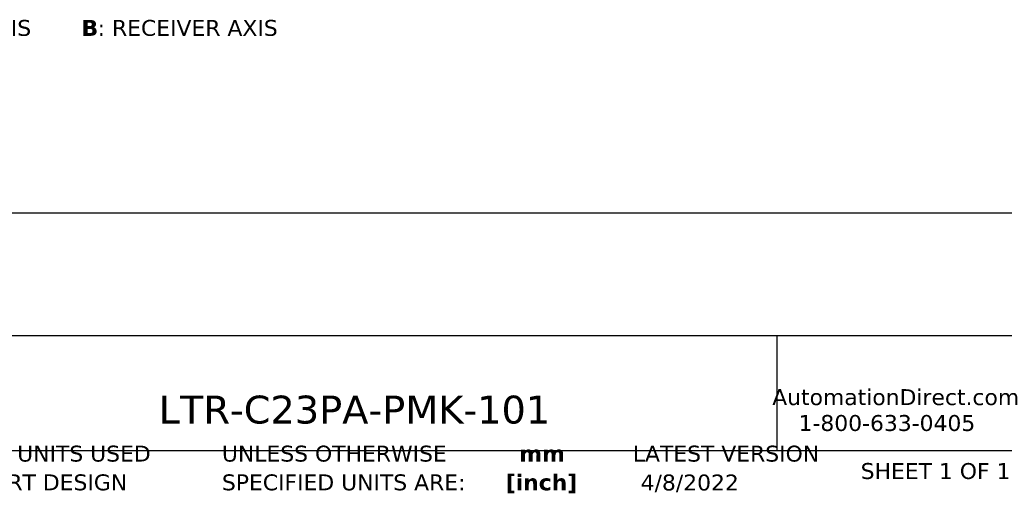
# Model space of a CAD drawing. Header units: millimetres. Extents: x 7 to 546, y 7 to 419.
# Tile 2 of 6: x 141 to 272, y 7 to 70. Entities that reach past the tile are written whole.
import ezdxf

# ---------------------------------------------------------------- set-up
doc = ezdxf.new("R2010")
doc.units = ezdxf.units.MM
doc.linetypes.add('SLD-Solid', pattern=[0])
doc.layers.add('TEXT', color=140, linetype='SLD-Solid', lineweight=25)
doc.styles.add('SLDTEXTSTYLE0', font='VERDANAB.TTF')
doc.styles.add('SLDTEXTSTYLE1', font='VERDANA.TTF')

# ---------------------------------------------------------------- blocks, each defined once
blk = doc.blocks.new('SW_NOTE_0_1')
at = {"layer": 'TEXT', "color": 0, "char_height": 2.117, "attachment_point": 2, "style": 'SLDTEXTSTYLE0'}
for s, insert in [('mm', (2.84, 2.69)), ('[inch]', (2.76, -1.13))]:
    blk.add_mtext(s, dxfattribs=dict(at, insert=insert))
blk = doc.blocks.new('SW_NOTE_0_2')
at = {"layer": 'TEXT', "color": 0, "char_height": 2.1167, "attachment_point": 1, "style": 'SLDTEXTSTYLE1'}
for s, insert in [('UNLESS OTHERWISE ', (0, 2.69)), ('SPECIFIED UNITS ARE:', (0, -1.13))]:
    blk.add_mtext(s, dxfattribs=dict(at, insert=insert))
blk = doc.blocks.new('SW_NOTE_0_6')
at = {"layer": 'TEXT', "color": 0, "char_height": 2.1167, "attachment_point": 1, "style": 'SLDTEXTSTYLE1'}
for s, insert in [('METRIC UNITS USED ', (0, 2.69)), ('FOR PART DESIGN', (0, -1.13))]:
    blk.add_mtext(s, dxfattribs=dict(at, insert=insert))
blk = doc.blocks.new('SW_NOTE_0_7')
at = {"layer": 'TEXT', "color": 0, "attachment_point": 1}
for s, insert, char_height, style in [('A', (0, 2.69), 2.12, 'SLDTEXTSTYLE0'), (': EMITTER AXIS      ', (2.19, 2.69), 2.1167, 'SLDTEXTSTYLE1'), ('B', (30.97, 2.69), 2.12, 'SLDTEXTSTYLE0'), (': RECEIVER AXIS', (33.12, 2.69), 2.1167, 'SLDTEXTSTYLE1')]:
    blk.add_mtext(s, dxfattribs=dict(at, insert=insert, char_height=char_height, style=style))

msp = doc.modelspace()

# ---------------------------------------------------------------- linework, layer by layer
at = {"layer": 'TEXT'}
for p, q in [((546.1, 44.252), (12.7, 44.252)), ((546.1, 27.94), (12.7, 27.94)), ((241.293, 27.94), (241.293, 12.7)), ((12.7, 12.7), (546.1, 12.7))]:
    msp.add_line(p, q, dxfattribs=at)

# ---------------------------------------------------------------- block references
for name, p in [('SW_NOTE_0_7', (117.986, 67.237)), ('SW_NOTE_0_6', (128.478, 10.635)), ('SW_NOTE_0_2', (167.608, 10.635)), ('SW_NOTE_0_1', (207.286, 10.633))]:
    msp.add_blockref(name, p, dxfattribs=at)

# ---------------------------------------------------------------- texts
at = {"layer": 'TEXT', "style": 'SLDTEXTSTYLE1'}
for s, insert, char_height, attachment_point in [('AutomationDirect.com', (240.695, 20.836), 2.11667, 1), ('LTR-C23PA-PMK-101', (159.208, 19.975), 3.70417, 1), ('1-800-633-0405', (244.192, 17.397), 2.11667, 1), ('LATEST VERSION', (234.552, 13.324), 2.11667, 2), ('SHEET 1 OF 1', (252.441, 11.011), 2.11667, 1), ('4/8/2022', (229.739, 9.487), 2.1167, 2)]:
    msp.add_mtext(s, dxfattribs=dict(at, insert=insert, char_height=char_height, attachment_point=attachment_point))

doc.saveas('drawing.dxf')
